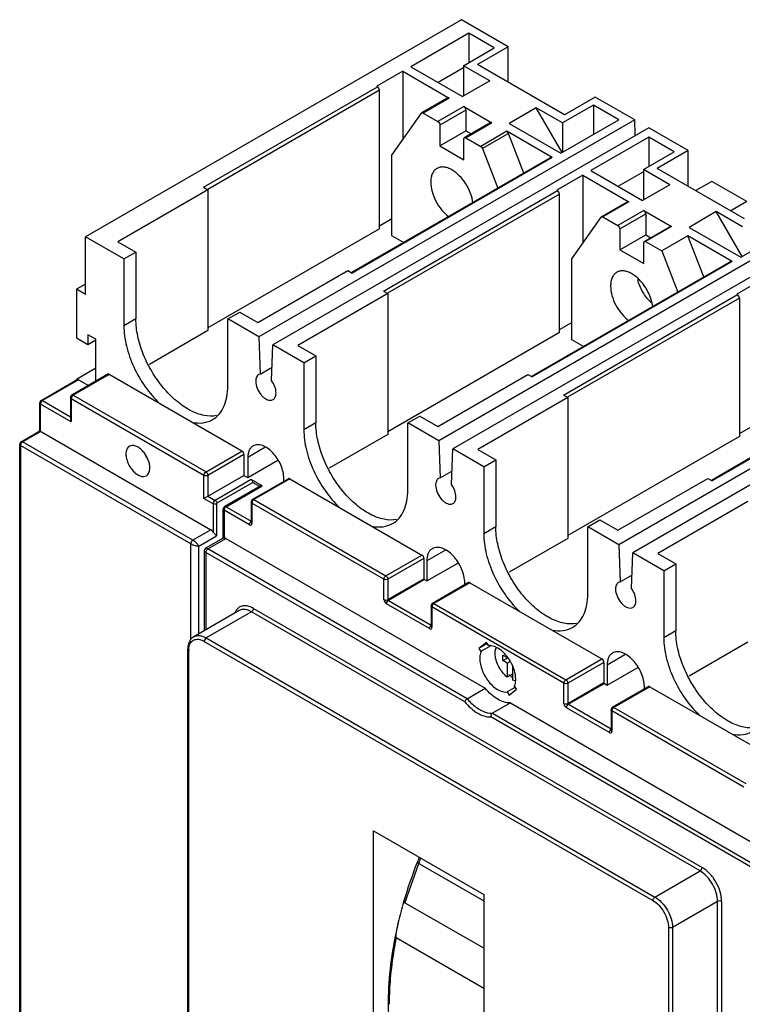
# Model space of a CAD drawing. Header units: millimetres. Extents: x 31 to 240, y 29 to 349.
# Tile 2 of 3: x 31 to 159, y 175 to 349. Entities that reach past the tile are written whole.
import ezdxf

# ---------------------------------------------------------------- set-up
doc = ezdxf.new("R2010")
doc.units = ezdxf.units.MM
doc.header["$LTSCALE"] = 24.598849
doc.layers.get('0').update_dxf_attribs({"linetype": 'CONTINUOUS'})

msp = doc.modelspace()

# ---------------------------------------------------------------- linework, layer by layer
at = {"color": 7, "linetype": 'Continuous'}
for p, q in [((109.49, 349.16), (43.02, 310.79)), ((117.76, 344.39), (109.49, 349.16)), ((110.81, 346.77), (100.55, 340.85)), ((110.81, 346.77), (110.81, 341.58)), ((115.3, 344.18), (110.81, 346.77)), ((109.85, 341.03), (115.3, 344.18)), ((117.76, 344.39), (112.31, 341.24)), ((117.76, 338.1), (117.76, 344.39)), ((127.73, 332.34), (112.31, 341.24)), ((99.13, 340.04), (94.53, 337.39)), ((99.13, 340.04), (99.13, 327.96)), ((99.13, 340.04), (107.33, 335.3)), ((100.55, 340.85), (109.71, 335.56)), ((109.85, 340.67), (105.36, 338.07)), ((109.85, 341.03), (109.85, 335.65)), ((114.51, 338.34), (109.85, 341.03)), ((114.51, 338.34), (109.71, 335.56)), ((63.89, 319.56), (94.65, 337.32)), ((95, 336.71), (64.63, 319.17)), ((94.53, 337.39), (94.65, 337.32)), ((95, 312.21), (95, 336.71)), ((107.06, 335.34), (102.46, 332.68)), ((107.32, 335.31), (102.72, 332.66)), ((133.17, 335.49), (127.73, 332.34)), ((140.14, 331.46), (133.17, 335.49)), ((97.21, 325.23), (102.41, 332.63)), ((102.41, 332.63), (102.46, 332.68)), ((102.72, 332.66), (105.34, 331.15)), ((109.93, 333.8), (105.34, 331.15)), ((110.29, 333.19), (105.69, 330.53)), ((109.93, 333.8), (114.88, 330.94)), ((110.29, 333.19), (110.29, 329.51)), ((122.72, 333.6), (117.91, 330.83)), ((127.3, 325.67), (122.72, 333.6)), ((127.39, 330.91), (122.72, 333.6)), ((132.83, 334.05), (127.39, 330.91)), ((132.83, 334.05), (132.83, 328.87)), ((137.32, 331.46), (132.83, 334.05)), ((140.14, 331.46), (73.67, 293.09)), ((114.63, 330.97), (110.04, 328.31)), ((110.29, 328.29), (114.88, 330.94)), ((117.91, 330.83), (127.07, 325.54)), ((127.07, 325.54), (137.32, 331.46)), ((127.39, 330.91), (127.39, 325.72)), ((140.24, 328.66), (140.14, 331.46)), ((142.61, 330.04), (76.15, 291.66)), ((105.69, 330.53), (105.69, 326.86)), ((105.69, 326.86), (110.29, 329.51)), ((110.29, 329.51), (111.2, 328.98)), ((117.51, 329.43), (112.91, 326.77)), ((117.82, 329.04), (113.22, 326.39)), ((125.55, 324.78), (117.51, 329.43)), ((120.53, 322.05), (117.82, 329.04)), ((149.58, 326.01), (142.61, 330.04)), ((109.93, 324.41), (109.93, 328.08)), ((110.29, 328.29), (112.91, 326.77)), ((142.63, 328.4), (132.37, 322.48)), ((142.63, 328.4), (142.63, 323.21)), ((147.12, 325.8), (142.63, 328.4)), ((105.69, 326.86), (109.93, 324.41)), ((113.22, 326.39), (115.93, 319.4)), ((141.67, 322.66), (147.12, 325.8)), ((149.58, 326.01), (144.13, 322.87)), ((149.58, 319.73), (149.58, 326.01)), ((125.3, 324.81), (90.05, 304.46)), ((125.55, 324.78), (90.19, 304.37)), ((97.21, 310.94), (97.21, 325.23)), ((132.37, 322.48), (141.52, 317.19)), ((141.67, 322.29), (137.18, 319.7)), ((141.67, 322.66), (141.67, 317.28)), ((146.33, 319.97), (141.67, 322.66)), ((159.55, 313.97), (144.13, 322.87)), ((130.95, 321.67), (126.35, 319.01)), ((130.95, 321.67), (130.95, 309.62)), ((130.95, 321.67), (139.11, 316.95)), ((153.76, 320.58), (150.93, 318.95)), ((159.97, 317), (153.76, 320.58)), ((64.67, 319.11), (48.76, 309.92)), ((63.89, 319.56), (64.67, 319.11)), ((64.67, 319.11), (64.67, 294.21)), ((95.71, 301.19), (126.47, 318.94)), ((126.35, 319.01), (126.47, 318.94)), ((146.33, 319.97), (141.52, 317.19)), ((126.82, 318.33), (96.45, 300.8)), ((126.82, 293.84), (126.82, 318.33)), ((138.87, 316.97), (134.27, 314.32)), ((139.11, 316.95), (134.52, 314.3)), ((159.97, 317), (157.14, 315.36)), ((141.74, 315.43), (137.15, 312.78)), ((141.74, 315.43), (146.67, 312.59)), ((154.54, 315.23), (149.74, 312.45)), ((159.12, 307.3), (154.54, 315.23)), ((159.21, 312.53), (154.54, 315.23)), ((95, 312.75), (97.21, 314.03)), ((129.01, 306.87), (134.21, 314.27)), ((134.21, 314.27), (134.27, 314.32)), ((134.52, 314.3), (137.15, 312.78)), ((137.5, 312.17), (142.09, 314.82)), ((142.09, 314.82), (142.09, 311.15)), ((95, 312.21), (64.67, 294.7)), ((171.96, 313.09), (105.49, 274.72)), ((174.43, 311.66), (107.97, 273.29)), ((137.5, 312.17), (137.5, 308.49)), ((146.44, 312.6), (141.84, 309.95)), ((146.67, 312.59), (142.07, 309.93)), ((149.74, 312.45), (158.89, 307.16)), ((158.89, 307.16), (169.14, 313.08)), ((43.02, 300.58), (43.02, 310.79)), ((49.81, 306.87), (43.02, 310.79)), ((48.76, 309.92), (51.93, 308.09)), ((99.24, 309.76), (97.21, 310.94)), ((137.5, 308.49), (142.09, 311.15)), ((142.07, 309.93), (144.92, 308.29)), ((142.09, 311.15), (143.01, 310.62)), ((149.52, 310.94), (144.92, 308.29)), ((152.34, 303.68), (149.52, 310.94)), ((157.37, 306.41), (149.52, 310.94)), ((137.5, 308.49), (141.74, 306.04)), ((141.74, 306.04), (141.74, 309.72)), ((144.92, 308.29), (147.74, 301.02)), ((49.81, 306.87), (51.93, 308.09)), ((49.81, 306.87), (49.81, 295.03)), ((51.93, 308.09), (51.93, 296.26)), ((157.12, 306.44), (121.87, 286.08)), ((157.37, 306.41), (122.01, 286)), ((129.01, 292.57), (129.01, 306.87)), ((73.51, 295.63), (89.42, 304.82)), ((89.42, 304.82), (90.19, 304.37)), ((162.77, 303.29), (158.17, 300.64)), ((43.02, 302.42), (41.43, 301.5)), ((41.43, 301.5), (41.43, 292.93)), ((43.02, 300.58), (41.43, 301.5)), ((95.71, 301.19), (96.49, 300.74)), ((96.49, 300.74), (80.58, 291.55)), ((96.49, 300.74), (96.49, 275.83)), ((127.53, 282.81), (158.3, 300.56)), ((158.65, 299.95), (128.27, 282.42)), ((158.17, 300.64), (158.3, 300.56)), ((158.65, 299.95), (158.65, 275.46)), ((51.93, 296.26), (49.81, 295.03)), ((68.19, 296.25), (70.31, 297.48)), ((68.19, 284.42), (68.19, 296.25)), ((73.67, 293.09), (68.19, 296.25)), ((70.31, 297.48), (73.51, 295.63)), ((64.67, 294.21), (54.31, 288.22)), ((126.82, 294.38), (129.01, 295.65)), ((203.78, 294.72), (137.31, 256.34)), ((41.43, 292.93), (43.44, 291.77)), ((43.44, 293.48), (43.44, 291.77)), ((44.86, 292.67), (43.44, 293.48)), ((43.44, 291.77), (44.86, 292.59)), ((44.86, 285.24), (44.86, 292.67)), ((73.67, 293.09), (73.9, 286.52)), ((126.82, 293.84), (96.49, 276.32)), ((131.06, 291.39), (129.01, 292.57)), ((206.25, 293.29), (139.79, 254.91)), ((75.92, 285.36), (76.15, 291.66)), ((81.63, 288.5), (76.15, 291.66)), ((80.58, 291.55), (83.75, 289.72)), ((81.63, 288.5), (83.75, 289.72)), ((83.75, 289.72), (83.75, 277.88)), ((44.86, 287.56), (41.43, 285.58)), ((73.9, 286.52), (76, 287.73)), ((81.63, 288.5), (81.63, 276.66)), ((188.94, 288.06), (153.69, 267.71)), ((189.19, 288.04), (153.83, 267.62)), ((35.17, 281.85), (41.53, 285.53)), ((41.78, 285.5), (35.42, 281.83)), ((46.97, 286.47), (40.61, 282.79)), ((47.22, 286.44), (40.86, 282.77)), ((41.43, 285.47), (41.43, 285.58)), ((41.43, 285.58), (41.53, 285.52)), ((41.78, 285.5), (43.54, 284.48)), ((70.69, 272.89), (47.22, 286.44)), ((73.9, 286.52), (73.63, 286.42)), ((105.33, 277.26), (121.24, 286.45)), ((121.24, 286.45), (122.01, 286)), ((40.36, 282.36), (40.36, 278.56)), ((40.51, 282.15), (40.51, 278.07)), ((63.97, 268.61), (40.51, 282.15)), ((40.86, 282.77), (64.33, 269.22)), ((75.92, 281.9), (76.18, 282)), ((128.31, 282.36), (112.4, 273.18)), ((127.53, 282.81), (128.31, 282.36)), ((128.31, 282.36), (128.31, 257.46)), ((34.92, 276.45), (34.92, 281.42)), ((35.06, 276.36), (35.06, 281.21)), ((40.51, 278.07), (35.06, 281.21)), ((35.42, 281.83), (40.36, 278.97)), ((40.36, 278.56), (40.51, 278.07)), ((100.01, 277.88), (102.13, 279.1)), ((102.13, 279.1), (105.33, 277.26)), ((83.75, 277.88), (81.63, 276.66)), ((100.01, 266.04), (100.01, 277.88)), ((105.49, 274.72), (100.01, 277.88)), ((158.65, 276.02), (160.82, 277.27)), ((31.63, 274.55), (34.92, 276.45)), ((31.88, 274.53), (35.06, 276.36)), ((34.92, 276.45), (65.18, 258.97)), ((96.49, 275.83), (86.12, 269.85)), ((158.65, 275.46), (128.31, 257.95)), ((31.38, 163.8), (31.38, 274.12)), ((31.53, 273.91), (31.53, 163.6)), ((61.65, 256.52), (31.53, 273.91)), ((62, 257.13), (31.88, 274.53)), ((74.75, 273.51), (71.73, 271.76)), ((105.49, 274.72), (105.72, 268.15)), ((107.74, 266.98), (107.97, 273.29)), ((113.45, 270.12), (107.97, 273.29)), ((64.33, 269.22), (70.69, 272.89)), ((71.04, 272.28), (64.68, 268.61)), ((71.04, 272.28), (71.04, 268.61)), ((71.73, 271.76), (71.73, 268.21)), ((112.4, 273.18), (115.57, 271.35)), ((71.73, 268.21), (77.01, 271.27)), ((113.45, 270.12), (115.57, 271.35)), ((113.45, 270.12), (113.45, 258.29)), ((115.57, 271.35), (115.57, 259.51)), ((63.97, 264.52), (71.04, 268.61)), ((63.97, 264.52), (63.97, 268.61)), ((64.68, 268.61), (64.68, 264.93)), ((71.04, 268.61), (71.73, 268.21)), ((78.09, 267.54), (78.09, 268.09)), ((105.72, 268.15), (105.45, 268.05)), ((105.72, 268.15), (107.82, 269.36)), ((137.15, 258.89), (153.06, 268.07)), ((153.06, 268.07), (153.83, 267.62)), ((72.33, 267.87), (65.96, 264.19)), ((72.61, 267.37), (66.25, 263.7)), ((73.96, 266.78), (67.62, 263.11)), ((67.9, 263.07), (74.26, 266.75)), ((74.26, 266.75), (72.33, 267.87)), ((78.93, 268.02), (72.56, 264.34)), ((72.61, 267.37), (73.78, 266.7)), ((79.18, 267.99), (72.81, 264.32)), ((79.18, 267.99), (102.51, 254.52)), ((64.68, 264.93), (65.96, 264.19)), ((65.61, 263.58), (63.97, 264.52)), ((65.61, 263.58), (65.61, 258.56)), ((66.17, 263.58), (66.17, 257.91)), ((67.62, 263.11), (67.9, 263.07)), ((67.9, 263.07), (72.31, 260.53)), ((72.31, 263.91), (72.31, 260.33)), ((72.46, 263.71), (72.46, 260.13)), ((95.79, 250.23), (72.46, 263.71)), ((72.81, 264.32), (96.15, 250.85)), ((107.74, 263.53), (108, 263.63)), ((160.13, 263.99), (144.22, 254.8)), ((67.37, 257.5), (67.37, 262.68)), ((67.55, 262.46), (67.55, 257.54)), ((72.02, 259.88), (67.55, 262.46)), ((115.57, 259.51), (113.45, 258.29)), ((131.83, 259.51), (133.95, 260.73)), ((131.83, 247.67), (131.83, 259.51)), ((137.31, 256.34), (131.83, 259.51)), ((133.95, 260.73), (137.15, 258.89)), ((65.18, 258.97), (62, 257.13)), ((63.06, 256.11), (66.17, 257.91)), ((61.65, 239.61), (61.65, 256.52)), ((63.06, 240.6), (63.06, 256.11)), ((67.39, 257.53), (64.25, 255.71)), ((64.65, 255.61), (67.83, 257.44)), ((67.39, 257.53), (67.55, 257.54)), ((67.83, 257.44), (113.69, 230.96)), ((128.31, 257.46), (117.94, 251.48)), ((137.31, 256.34), (137.54, 249.77)), ((64, 255.28), (64, 241.14)), ((64, 255.28), (64.29, 254.99)), ((64.65, 255.61), (64.25, 255.71)), ((64.29, 254.99), (64.29, 241.31)), ((110.07, 228.56), (64.29, 254.99)), ((110.51, 229.12), (64.65, 255.61)), ((96.15, 250.85), (102.51, 254.52)), ((106.69, 255.41), (103.37, 253.49)), ((139.56, 248.61), (139.79, 254.91)), ((145.27, 251.75), (139.79, 254.91)), ((144.22, 254.8), (147.39, 252.97)), ((102.86, 253.91), (96.5, 250.23)), ((102.86, 253.91), (102.86, 250.33)), ((103.37, 253.49), (103.37, 249.94)), ((103.37, 249.94), (108.95, 253.16)), ((145.27, 251.75), (147.39, 252.97)), ((147.39, 252.97), (147.39, 241.14)), ((137.54, 249.77), (139.64, 250.99)), ((145.27, 251.75), (145.27, 239.91)), ((95.79, 246.66), (95.79, 250.23)), ((96.5, 246.66), (102.86, 250.33)), ((96.5, 250.23), (96.5, 246.66)), ((102.95, 250.19), (96.58, 246.51)), ((102.95, 250.19), (103.37, 249.94)), ((110.75, 249.65), (104.38, 245.97)), ((111, 249.62), (104.63, 245.95)), ((110.09, 249.27), (110.09, 249.61)), ((111, 249.62), (134.33, 236.15)), ((137.54, 249.77), (137.27, 249.67)), ((103.84, 241.51), (96.23, 245.9)), ((96.58, 246.51), (104.13, 242.15)), ((104.13, 245.54), (104.13, 241.96)), ((104.63, 245.95), (127.97, 232.48)), ((70.17, 244.7), (62.18, 240.09)), ((72.36, 244.48), (64.37, 239.87)), ((151.7, 198.67), (72.36, 244.48)), ((72.72, 245.09), (152.05, 199.28)), ((104.28, 245.34), (104.28, 241.76)), ((127.61, 231.86), (104.28, 245.34)), ((139.56, 245.16), (139.82, 245.26)), ((147.39, 241.14), (145.27, 239.91)), ((64.02, 239.26), (143.35, 193.45)), ((64.37, 239.87), (143.71, 194.06)), ((113.9, 239.08), (112.58, 238.02)), ((114.02, 238.86), (112.58, 238.02)), ((114.27, 238.5), (113.9, 239.08)), ((160.13, 239.09), (149.76, 233.1)), ((61.11, 146.27), (61.12, 237.87)), ((61.26, 146.07), (61.27, 237.67)), ((112.58, 238.02), (112.95, 237.44)), ((114.7, 238.45), (112.95, 237.44)), ((116.81, 235.85), (116.81, 236.83)), ((116.81, 236.83), (117.59, 236.38)), ((138.39, 236.88), (135.26, 235.07)), ((116.81, 235.85), (117.71, 236.37)), ((117.59, 235.4), (116.81, 235.85)), ((117.59, 236.38), (117.59, 236.52)), ((117.59, 236.38), (117.67, 236.43)), ((117.59, 235.4), (118.09, 235.69)), ((117.59, 235.4), (117.59, 232.94)), ((127.97, 232.48), (134.33, 236.15)), ((134.68, 235.54), (128.32, 231.86)), ((134.68, 235.54), (134.68, 231.96)), ((135.26, 235.07), (135.26, 231.53)), ((118.51, 233.47), (117.59, 232.94)), ((118.51, 234.87), (118.51, 232.41)), ((135.26, 231.53), (140.66, 234.65)), ((127.61, 228.28), (127.61, 231.86)), ((128.32, 228.28), (134.68, 231.96)), ((128.32, 231.86), (128.32, 228.28)), ((134.77, 231.82), (128.4, 228.14)), ((134.77, 231.82), (135.26, 231.53)), ((110.51, 229.12), (113.69, 230.96)), ((119.04, 231.16), (117.57, 230.31)), ((117.57, 230.31), (117.94, 229.73)), ((117.94, 229.73), (119.26, 230.78)), ((119.26, 230.78), (118.89, 231.36)), ((142.57, 231.28), (136.2, 227.6)), ((142.82, 231.25), (136.45, 227.58)), ((141.84, 230.85), (141.84, 231.28)), ((142.82, 231.25), (166.15, 217.78)), ((118.15, 228.39), (114.96, 226.55)), ((118.15, 228.39), (165.67, 200.95)), ((128.4, 228.14), (135.95, 223.78)), ((114.96, 226.55), (161.78, 199.52)), ((135.66, 223.13), (128.05, 227.53)), ((135.95, 227.17), (135.95, 223.59)), ((136.1, 226.97), (136.1, 223.39)), ((159.43, 213.49), (136.1, 226.97)), ((136.45, 227.58), (159.79, 214.11)), ((161.42, 198.91), (114.7, 225.89)), ((93.92, 159.67), (93.92, 205.75)), ((93.92, 205.75), (113.44, 194.48)), ((102.25, 200.94), (99.46, 193.12)), ((101.67, 200.18), (113.44, 193.39)), ((143.71, 194.06), (151.7, 198.67)), ((113.44, 194.48), (113.44, 134.29)), ((154.8, 193.29), (146.81, 188.67)), ((154.8, 101.69), (154.8, 193.29)), ((155.51, 193.29), (155.5, 101.69)), ((113.44, 185), (99.28, 193.18)), ((146.11, 188.67), (146.1, 97.08)), ((146.81, 188.67), (146.81, 97.08)), ((97.95, 186.88), (113.44, 177.94))]:
    msp.add_line(p, q, dxfattribs=at)
for points in [[(67.62, 263.11), (67.41, 262.87), (67.37, 262.68)], [(64.25, 255.71), (64.1, 255.58), (64, 255.28)]]:
    msp.add_lwpolyline(points, dxfattribs=at)
for centre, radius, start, end in [((40.86, 282.36), 0.5, 119.9999, 180), ((41.27, 282.11), 0.772, 158.8442, 163.9656), ((41.34, 282.08), 0.845, 141.1865, 158.8137), ((35.42, 281.42), 0.5, 119.9999, 180), ((35.9, 281.14), 0.849, 141.2679, 150.039), ((31.88, 274.12), 0.5, 119.9999, 180), ((32.37, 273.84), 0.849, 141.2698, 150.0373), ((57.69, 274.27), 4.62, 206.4559, 213.67), ((72.81, 263.91), 0.5, 119.9999, 180), ((73.23, 263.66), 0.772, 158.8442, 163.9656), ((73.29, 263.63), 0.845, 141.1865, 158.8137), ((68.33, 262.41), 0.792, 159.0289, 163.2429), ((104.63, 245.54), 0.5, 119.9999, 180), ((105.05, 245.29), 0.772, 158.8442, 163.9656), ((105.11, 245.26), 0.845, 141.1865, 158.8137), ((64.76, 237.67), 3.49, 177.2766, 180.011), ((122.39, 237.83), 6.29, 224.5209, 227.3517), ((122.14, 237.56), 5.93, 227.3542, 229.7304), ((121.91, 237.29), 5.57, 229.7293, 232.098), ((136.45, 227.17), 0.5, 119.9999, 180), ((136.87, 226.92), 0.772, 158.8442, 163.9656), ((136.93, 226.89), 0.845, 141.1865, 158.8137), ((178.76, 169.95), 82.81, 158.5838, 163.7049), ((198.65, 162.19), 104.15, 158.0798, 158.6078), ((166.02, 173.15), 69.43, 168.5954, 168.9138), ((151.66, 174.99), 54.95, 175.1444, 179.5184), ((147.12, 175.09), 50.41, 179.5923, 179.995)]:
    msp.add_arc(centre, radius, start, end, dxfattribs=at)
msp.add_ellipse((158.3, 300.16), major_axis=(-0.25, 0.433), ratio=0.577357, start_param=-2.356254, end_param=-0.785458, dxfattribs=at)
for points, knots in [([(95, 336.71), (95, 336.83), (94.92, 337.07), (94.75, 337.26), (94.65, 337.32)], [0, 0, 0, 0, 0.49999, 1, 1, 1, 1]), ([(107.33, 335.3), (107.28, 335.33), (107.19, 335.37), (107.1, 335.36), (107.06, 335.34)], [0, 0, 0, 0, 0.552651, 1, 1, 1, 1]), ([(102.46, 332.68), (102.5, 332.7), (102.59, 332.72), (102.68, 332.68), (102.72, 332.66)], [0, 0, 0, 0, 0.448837, 1, 1, 1, 1]), ([(110.29, 333.19), (110.29, 333.31), (110.21, 333.55), (110.04, 333.74), (109.93, 333.8)], [0, 0, 0, 0, 0.499999, 1, 1, 1, 1]), ([(105.34, 331.15), (105.44, 331.08), (105.61, 330.89), (105.69, 330.65), (105.69, 330.53)], [0, 0, 0, 0, 0.499997, 1, 1, 1, 1]), ([(114.88, 330.94), (114.84, 330.96), (114.76, 331), (114.67, 330.99), (114.63, 330.97)], [0, 0, 0, 0, 0.550037, 1, 1, 1, 1]), ([(117.82, 329.04), (117.8, 329.08), (117.73, 329.23), (117.61, 329.37), (117.51, 329.43)], [0, 0, 0, 0, 0.263201, 1, 1, 1, 1]), ([(109.93, 328.08), (109.93, 328.13), (109.95, 328.22), (110, 328.29), (110.04, 328.31)], [0, 0, 0, 0, 0.550032, 1, 1, 1, 1]), ([(110.04, 328.31), (110.07, 328.33), (110.16, 328.35), (110.25, 328.31), (110.29, 328.29)], [0, 0, 0, 0, 0.449956, 1, 1, 1, 1]), ([(112.91, 326.77), (112.94, 326.76), (113.07, 326.66), (113.17, 326.51), (113.22, 326.39)], [0, 0, 0, 0, 0.228907, 1, 1, 1, 1]), ([(125.55, 324.78), (125.51, 324.81), (125.43, 324.84), (125.33, 324.83), (125.3, 324.81)], [0, 0, 0, 0, 0.550044, 1, 1, 1, 1]), ([(105.16, 322.87), (104.99, 322.77), (104.66, 322.5), (104.31, 321.93), (104.11, 321.23), (104.07, 320.72), (104.07, 320.45)], [0, 0, 0, 0, 0.217783, 0.45091, 0.710297, 1, 1, 1, 1]), ([(107.81, 322.61), (107.58, 322.75), (107.12, 322.97), (106.41, 323.14), (105.74, 323.12), (105.34, 322.97), (105.16, 322.87)], [0, 0, 0, 0, 0.289702, 0.549088, 0.782216, 1, 1, 1, 1]), ([(111.52, 316.75), (111.46, 317.33), (111.15, 318.52), (110.33, 320.16), (109.21, 321.58), (108.29, 322.33), (107.81, 322.61)], [0, 0, 0, 0, 0.245531, 0.508262, 0.766561, 1, 1, 1, 1]), ([(104.07, 320.45), (104.07, 319.89), (104.26, 318.72), (104.93, 317.05), (105.94, 315.51), (106.81, 314.65), (107.28, 314.31)], [0, 0, 0, 0, 0.23344, 0.491739, 0.754469, 1, 1, 1, 1]), ([(126.82, 318.33), (126.82, 318.45), (126.74, 318.69), (126.57, 318.88), (126.47, 318.94)], [0, 0, 0, 0, 0.49999, 1, 1, 1, 1]), ([(139.11, 316.95), (139.07, 316.97), (138.99, 317.01), (138.9, 316.99), (138.87, 316.97)], [0, 0, 0, 0, 0.550328, 1, 1, 1, 1]), ([(142.09, 314.82), (142.09, 314.94), (142.01, 315.18), (141.85, 315.37), (141.74, 315.43)], [0, 0, 0, 0, 0.499943, 1, 1, 1, 1]), ([(134.27, 314.32), (134.3, 314.34), (134.4, 314.35), (134.48, 314.32), (134.52, 314.3)], [0, 0, 0, 0, 0.449298, 1, 1, 1, 1]), ([(137.15, 312.78), (137.25, 312.72), (137.42, 312.52), (137.5, 312.29), (137.5, 312.17)], [0, 0, 0, 0, 0.501143, 1, 1, 1, 1]), ([(146.67, 312.59), (146.65, 312.6), (146.58, 312.63), (146.49, 312.63), (146.44, 312.6)], [0, 0, 0, 0, 0.289697, 1, 1, 1, 1]), ([(141.74, 309.72), (141.74, 309.77), (141.75, 309.86), (141.81, 309.93), (141.84, 309.95)], [0, 0, 0, 0, 0.550223, 1, 1, 1, 1]), ([(141.84, 309.95), (141.86, 309.96), (141.93, 309.98), (142.02, 309.96), (142.07, 309.93)], [0, 0, 0, 0, 0.224093, 1, 1, 1, 1]), ([(157.37, 306.41), (157.33, 306.43), (157.24, 306.47), (157.15, 306.45), (157.12, 306.44)], [0, 0, 0, 0, 0.550044, 1, 1, 1, 1]), ([(139.62, 304.25), (139.39, 304.38), (138.92, 304.6), (138.21, 304.77), (137.55, 304.76), (137.14, 304.61), (136.97, 304.51)], [0, 0, 0, 0, 0.289702, 0.549088, 0.782216, 1, 1, 1, 1]), ([(136.97, 304.51), (136.79, 304.41), (136.47, 304.13), (136.12, 303.57), (135.91, 302.86), (135.87, 302.35), (135.87, 302.08)], [0, 0, 0, 0, 0.217783, 0.45091, 0.710297, 1, 1, 1, 1]), ([(143.33, 298.38), (143.27, 298.96), (142.96, 300.14), (142.14, 301.79), (141.02, 303.22), (140.1, 303.97), (139.62, 304.25)], [0, 0, 0, 0, 0.245352, 0.508087, 0.766483, 1, 1, 1, 1]), ([(143.02, 299.17), (142.45, 299.72), (141.48, 300.99), (140.86, 302.47), (140.66, 303.24)], [0, 0, 0, 0, 0.5, 1, 1, 1, 1]), ([(135.87, 302.08), (135.87, 301.53), (136.06, 300.35), (136.74, 298.67), (137.76, 297.14), (138.63, 296.28), (139.1, 295.93)], [0, 0, 0, 0, 0.233518, 0.491914, 0.754648, 1, 1, 1, 1]), ([(66.21, 279.17), (65.48, 279.03), (64.29, 279.08), (62.74, 279.53), (61.04, 280.3), (58.95, 281.76), (56.67, 284.09), (54.7, 286.89), (53.17, 289.97), (52.19, 293.12), (51.93, 295.24), (51.93, 296.26)], [0, 0, 0, 0, 0.091157, 0.142287, 0.197475, 0.319439, 0.454218, 0.596284, 0.738965, 0.875468, 1, 1, 1, 1]), ([(49.81, 295.03), (49.81, 293.85), (50.16, 291.35), (51.46, 287.71), (53.45, 284.25), (55.18, 282.21), (56.13, 281.3)], [0, 0, 0, 0, 0.230062, 0.483766, 0.746028, 1, 1, 1, 1]), ([(41.78, 285.5), (41.74, 285.52), (41.66, 285.56), (41.56, 285.54), (41.53, 285.53)], [0, 0, 0, 0, 0.550744, 1, 1, 1, 1]), ([(47.22, 286.44), (47.18, 286.46), (47.1, 286.5), (47.01, 286.48), (46.97, 286.47)], [0, 0, 0, 0, 0.550038, 1, 1, 1, 1]), ([(73.63, 286.42), (73.55, 286.37), (73.39, 286.24), (73.22, 285.97), (73.13, 285.63), (73.11, 285.38), (73.11, 285.25)], [0, 0, 0, 0, 0.217934, 0.451027, 0.710571, 1, 1, 1, 1]), ([(65.5, 278.47), (65.93, 278.72), (66.73, 279.39), (67.58, 280.79), (68.09, 282.51), (68.19, 283.76), (68.19, 284.42)], [0, 0, 0, 0, 0.217782, 0.450954, 0.710216, 1, 1, 1, 1]), ([(73.11, 285.25), (73.11, 284.84), (73.32, 283.97), (73.88, 283.02), (74.49, 282.4), (75.08, 281.99), (75.61, 281.84), (75.92, 281.9)], [0, 0, 0, 0, 0.261555, 0.547056, 0.682504, 0.804923, 1, 1, 1, 1]), ([(76.71, 283.17), (76.71, 283.54), (76.54, 284.33), (76.16, 285.03), (75.92, 285.36)], [0, 0, 0, 0, 0.475924, 1, 1, 1, 1]), ([(40.51, 282.15), (40.47, 282.18), (40.39, 282.23), (40.36, 282.32), (40.36, 282.36)], [0, 0, 0, 0, 0.550026, 1, 1, 1, 1]), ([(40.53, 282.32), (40.53, 282.31), (40.51, 282.25), (40.51, 282.2), (40.51, 282.15)], [0, 0, 0, 0, 0.264707, 1, 1, 1, 1]), ([(40.61, 282.79), (40.64, 282.81), (40.74, 282.82), (40.82, 282.79), (40.86, 282.77)], [0, 0, 0, 0, 0.449245, 1, 1, 1, 1]), ([(40.86, 282.77), (40.84, 282.76), (40.78, 282.71), (40.72, 282.66), (40.68, 282.61)], [0, 0, 0, 0, 0.231066, 1, 1, 1, 1]), ([(76.18, 282), (76.27, 282.05), (76.43, 282.19), (76.59, 282.46), (76.69, 282.8), (76.71, 283.04), (76.71, 283.17)], [0, 0, 0, 0, 0.217934, 0.451027, 0.710571, 1, 1, 1, 1]), ([(35.06, 281.21), (35.02, 281.24), (34.95, 281.29), (34.92, 281.38), (34.92, 281.42)], [0, 0, 0, 0, 0.550028, 1, 1, 1, 1]), ([(35.17, 281.56), (35.16, 281.54), (35.12, 281.47), (35.09, 281.39), (35.08, 281.33)], [0, 0, 0, 0, 0.257347, 1, 1, 1, 1]), ([(35.17, 281.85), (35.2, 281.87), (35.29, 281.88), (35.38, 281.85), (35.42, 281.83)], [0, 0, 0, 0, 0.449978, 1, 1, 1, 1]), ([(35.42, 281.83), (35.4, 281.82), (35.33, 281.77), (35.28, 281.72), (35.24, 281.67)], [0, 0, 0, 0, 0.232339, 1, 1, 1, 1]), ([(61.87, 277.98), (62.51, 277.86), (63.77, 277.78), (64.99, 278.17), (65.5, 278.47)], [0, 0, 0, 0, 0.523149, 1, 1, 1, 1]), ([(98.03, 260.8), (97.3, 260.66), (96.11, 260.71), (94.56, 261.16), (92.86, 261.92), (90.77, 263.39), (88.49, 265.72), (86.52, 268.52), (84.99, 271.6), (84.01, 274.75), (83.75, 276.87), (83.75, 277.88)], [0, 0, 0, 0, 0.091158, 0.142289, 0.197478, 0.319443, 0.454223, 0.596288, 0.738967, 0.875469, 1, 1, 1, 1]), ([(81.63, 276.66), (81.63, 275.47), (81.98, 272.98), (83.28, 269.34), (85.27, 265.89), (86.99, 263.84), (87.94, 262.94)], [0, 0, 0, 0, 0.230047, 0.483727, 0.745985, 1, 1, 1, 1]), ([(31.38, 274.12), (31.38, 274.08), (31.42, 273.99), (31.49, 273.94), (31.53, 273.91)], [0, 0, 0, 0, 0.449987, 1, 1, 1, 1]), ([(31.63, 274.26), (31.62, 274.24), (31.58, 274.17), (31.55, 274.09), (31.54, 274.03)], [0, 0, 0, 0, 0.257349, 1, 1, 1, 1]), ([(31.88, 274.53), (31.84, 274.55), (31.76, 274.58), (31.66, 274.57), (31.63, 274.55)], [0, 0, 0, 0, 0.550028, 1, 1, 1, 1]), ([(50.78, 273.75), (50.68, 273.69), (50.5, 273.54), (50.3, 273.21), (50.18, 272.82), (50.16, 272.53), (50.16, 272.38)], [0, 0, 0, 0, 0.217696, 0.450894, 0.710627, 1, 1, 1, 1]), ([(54.4, 269.93), (54.4, 270.18), (54.33, 270.72), (54.06, 271.51), (53.65, 272.28), (53.13, 272.95), (52.53, 273.47), (51.91, 273.81), (51.31, 273.93), (50.93, 273.84), (50.78, 273.75)], [0, 0, 0, 0, 0.128793, 0.270598, 0.417873, 0.56237, 0.696188, 0.813589, 0.913065, 1, 1, 1, 1]), ([(72.66, 273.82), (72.51, 273.74), (72.23, 273.5), (71.94, 273.02), (71.76, 272.42), (71.73, 271.99), (71.73, 271.76)], [0, 0, 0, 0, 0.217729, 0.45088, 0.710474, 1, 1, 1, 1]), ([(78.09, 268.09), (78.09, 268.47), (77.98, 269.28), (77.58, 270.47), (76.96, 271.61), (76.18, 272.62), (75.28, 273.41), (74.36, 273.91), (73.45, 274.1), (72.88, 273.95), (72.66, 273.82)], [0, 0, 0, 0, 0.128821, 0.270591, 0.417891, 0.562388, 0.696203, 0.813596, 0.913066, 1, 1, 1, 1]), ([(50.16, 272.38), (50.16, 272.12), (50.23, 271.58), (50.5, 270.79), (50.91, 270.03), (51.43, 269.36), (52.03, 268.83), (52.65, 268.49), (53.25, 268.37), (53.63, 268.47), (53.78, 268.55)], [0, 0, 0, 0, 0.128793, 0.270599, 0.417873, 0.56237, 0.696188, 0.813589, 0.913065, 1, 1, 1, 1]), ([(71.04, 272.28), (71.04, 272.4), (70.96, 272.64), (70.8, 272.83), (70.69, 272.89)], [0, 0, 0, 0, 0.499999, 1, 1, 1, 1]), ([(53.78, 268.55), (53.88, 268.61), (54.06, 268.77), (54.26, 269.09), (54.38, 269.49), (54.4, 269.77), (54.4, 269.93)], [0, 0, 0, 0, 0.217695, 0.450893, 0.710624, 1, 1, 1, 1]), ([(63.97, 268.61), (63.97, 268.73), (64.06, 268.97), (64.22, 269.16), (64.33, 269.22)], [0, 0, 0, 0, 0.500002, 1, 1, 1, 1]), ([(64.68, 268.61), (64.58, 268.55), (64.33, 268.5), (64.08, 268.55), (63.97, 268.61)], [0, 0, 0, 0, 0.499999, 1, 1, 1, 1]), ([(64.33, 269.22), (64.35, 269.2), (64.45, 269.13), (64.53, 269.04), (64.58, 268.95)], [0, 0, 0, 0, 0.229114, 1, 1, 1, 1]), ([(64.58, 268.95), (64.59, 268.93), (64.65, 268.82), (64.68, 268.7), (64.68, 268.61)], [0, 0, 0, 0, 0.267144, 1, 1, 1, 1]), ([(72.61, 267.37), (72.61, 267.47), (72.54, 267.66), (72.41, 267.82), (72.33, 267.87)], [0, 0, 0, 0, 0.499895, 1, 1, 1, 1]), ([(74.26, 266.75), (74.21, 266.78), (74.12, 266.82), (74, 266.8), (73.96, 266.78)], [0, 0, 0, 0, 0.550038, 1, 1, 1, 1]), ([(79.18, 267.99), (79.13, 268.02), (79.05, 268.05), (78.96, 268.04), (78.93, 268.02)], [0, 0, 0, 0, 0.550038, 1, 1, 1, 1]), ([(105.45, 268.05), (105.37, 268), (105.21, 267.87), (105.04, 267.59), (104.95, 267.25), (104.93, 267.01), (104.93, 266.88)], [0, 0, 0, 0, 0.217934, 0.451027, 0.710571, 1, 1, 1, 1]), ([(104.93, 266.88), (104.93, 266.46), (105.14, 265.6), (105.7, 264.65), (106.31, 264.03), (106.9, 263.62), (107.43, 263.47), (107.74, 263.53)], [0, 0, 0, 0, 0.261555, 0.547056, 0.682504, 0.804923, 1, 1, 1, 1]), ([(108.53, 264.8), (108.53, 265.17), (108.36, 265.95), (107.98, 266.65), (107.74, 266.98)], [0, 0, 0, 0, 0.475924, 1, 1, 1, 1]), ([(97.32, 260.09), (97.75, 260.34), (98.55, 261.01), (99.4, 262.41), (99.91, 264.13), (100.01, 265.38), (100.01, 266.04)], [0, 0, 0, 0, 0.217782, 0.450954, 0.710216, 1, 1, 1, 1]), ([(108, 263.63), (108.09, 263.68), (108.25, 263.81), (108.41, 264.09), (108.51, 264.42), (108.53, 264.67), (108.53, 264.8)], [0, 0, 0, 0, 0.217934, 0.451027, 0.710571, 1, 1, 1, 1]), ([(65.61, 263.58), (65.61, 263.7), (65.69, 263.94), (65.86, 264.13), (65.96, 264.19)], [0, 0, 0, 0, 0.499753, 1, 1, 1, 1]), ([(66.17, 263.58), (66.09, 263.53), (65.89, 263.49), (65.69, 263.53), (65.61, 263.58)], [0, 0, 0, 0, 0.499995, 1, 1, 1, 1]), ([(65.96, 264.19), (66.05, 264.14), (66.18, 263.99), (66.25, 263.8), (66.25, 263.7)], [0, 0, 0, 0, 0.49975, 1, 1, 1, 1]), ([(67.72, 262.91), (67.68, 262.86), (67.64, 262.79), (67.6, 262.71), (67.59, 262.69)], [0, 0, 0, 0, 0.757843, 1, 1, 1, 1]), ([(67.9, 263.07), (67.88, 263.06), (67.82, 263.02), (67.76, 262.96), (67.72, 262.91)], [0, 0, 0, 0, 0.224216, 1, 1, 1, 1]), ([(72.46, 263.71), (72.42, 263.73), (72.35, 263.79), (72.31, 263.87), (72.31, 263.91)], [0, 0, 0, 0, 0.550026, 1, 1, 1, 1]), ([(72.48, 263.87), (72.48, 263.86), (72.47, 263.8), (72.46, 263.75), (72.46, 263.71)], [0, 0, 0, 0, 0.264707, 1, 1, 1, 1]), ([(72.56, 264.34), (72.6, 264.36), (72.69, 264.38), (72.77, 264.34), (72.81, 264.32)], [0, 0, 0, 0, 0.449245, 1, 1, 1, 1]), ([(72.81, 264.32), (72.8, 264.31), (72.73, 264.27), (72.67, 264.21), (72.64, 264.16)], [0, 0, 0, 0, 0.231066, 1, 1, 1, 1]), ([(67.37, 262.68), (67.37, 262.66), (67.39, 262.57), (67.48, 262.5), (67.55, 262.46)], [0, 0, 0, 0, 0.200968, 1, 1, 1, 1]), ([(67.58, 262.64), (67.57, 262.62), (67.56, 262.56), (67.55, 262.5), (67.55, 262.46)], [0, 0, 0, 0, 0.27842, 1, 1, 1, 1]), ([(72.02, 259.88), (72.02, 259.97), (72.08, 260.16), (72.19, 260.33), (72.26, 260.4)], [0, 0, 0, 0, 0.482532, 1, 1, 1, 1]), ([(72.02, 259.88), (72.07, 259.85), (72.18, 259.8), (72.34, 259.83), (72.44, 259.96), (72.46, 260.07), (72.46, 260.13)], [0, 0, 0, 0, 0.275393, 0.499998, 0.724604, 1, 1, 1, 1]), ([(72.31, 260.33), (72.31, 260.29), (72.35, 260.21), (72.42, 260.15), (72.46, 260.13)], [0, 0, 0, 0, 0.449974, 1, 1, 1, 1]), ([(93.7, 259.61), (94.33, 259.48), (95.59, 259.41), (96.81, 259.8), (97.32, 260.09)], [0, 0, 0, 0, 0.523064, 1, 1, 1, 1]), ([(129.85, 242.42), (129.12, 242.29), (127.93, 242.34), (126.38, 242.79), (124.68, 243.55), (122.59, 245.01), (120.31, 247.34), (118.34, 250.14), (116.81, 253.22), (115.83, 256.37), (115.57, 258.5), (115.57, 259.51)], [0, 0, 0, 0, 0.09116, 0.142291, 0.197481, 0.319447, 0.454227, 0.596291, 0.738969, 0.87547, 1, 1, 1, 1]), ([(65.61, 258.56), (65.58, 258.6), (65.46, 258.76), (65.31, 258.9), (65.18, 258.97)], [0, 0, 0, 0, 0.267304, 1, 1, 1, 1]), ([(65.61, 258.56), (65.66, 258.49), (65.84, 258.27), (66.05, 258.07), (66.17, 257.91)], [0, 0, 0, 0, 0.293519, 1, 1, 1, 1]), ([(113.45, 258.29), (113.45, 257.1), (113.8, 254.61), (115.1, 250.98), (117.08, 247.52), (118.81, 245.47), (119.75, 244.57)], [0, 0, 0, 0, 0.230031, 0.483687, 0.745942, 1, 1, 1, 1]), ([(61.65, 256.52), (61.65, 256.64), (61.73, 256.88), (61.9, 257.07), (62, 257.13)], [0, 0, 0, 0, 0.499996, 1, 1, 1, 1]), ([(61.65, 256.52), (61.76, 256.46), (62, 256.34), (62.38, 256.22), (62.73, 256.14), (62.96, 256.11), (63.06, 256.11)], [0, 0, 0, 0, 0.260912, 0.54062, 0.795273, 1, 1, 1, 1]), ([(63.06, 256.11), (62.95, 256.31), (62.61, 256.68), (62.23, 257), (62, 257.13)], [0, 0, 0, 0, 0.464611, 1, 1, 1, 1]), ([(67.83, 257.44), (67.81, 257.46), (67.72, 257.5), (67.62, 257.53), (67.55, 257.54)], [0, 0, 0, 0, 0.272817, 1, 1, 1, 1]), ([(110.09, 249.61), (110.09, 250.02), (109.97, 250.87), (109.55, 252.12), (108.9, 253.33), (108.07, 254.39), (107.13, 255.23), (106.15, 255.76), (105.19, 255.95), (104.59, 255.8), (104.35, 255.66)], [0, 0, 0, 0, 0.128829, 0.270573, 0.417885, 0.562383, 0.6962, 0.813592, 0.913064, 1, 1, 1, 1]), ([(64.34, 255.21), (64.33, 255.19), (64.31, 255.12), (64.29, 255.05), (64.29, 254.99)], [0, 0, 0, 0, 0.257985, 1, 1, 1, 1]), ([(64.65, 255.61), (64.63, 255.6), (64.56, 255.55), (64.51, 255.5), (64.47, 255.45)], [0, 0, 0, 0, 0.238568, 1, 1, 1, 1]), ([(102.86, 253.91), (102.86, 254.03), (102.78, 254.27), (102.62, 254.46), (102.51, 254.52)], [0, 0, 0, 0, 0.499999, 1, 1, 1, 1]), ([(104.35, 255.66), (104.2, 255.57), (103.9, 255.33), (103.59, 254.82), (103.41, 254.19), (103.37, 253.73), (103.37, 253.49)], [0, 0, 0, 0, 0.217766, 0.450897, 0.71037, 1, 1, 1, 1]), ([(95.79, 250.23), (95.79, 250.36), (95.88, 250.6), (96.04, 250.79), (96.15, 250.85)], [0, 0, 0, 0, 0.500002, 1, 1, 1, 1]), ([(96.15, 250.85), (96.17, 250.83), (96.27, 250.76), (96.35, 250.66), (96.4, 250.58)], [0, 0, 0, 0, 0.229114, 1, 1, 1, 1]), ([(96.5, 250.23), (96.4, 250.17), (96.15, 250.13), (95.9, 250.17), (95.79, 250.23)], [0, 0, 0, 0, 0.499999, 1, 1, 1, 1]), ([(96.4, 250.58), (96.41, 250.56), (96.47, 250.45), (96.5, 250.32), (96.5, 250.23)], [0, 0, 0, 0, 0.267144, 1, 1, 1, 1]), ([(102.95, 250.19), (102.93, 250.19), (102.89, 250.23), (102.86, 250.29), (102.86, 250.33)], [0, 0, 0, 0, 0.240363, 1, 1, 1, 1]), ([(111, 249.62), (110.95, 249.65), (110.87, 249.68), (110.78, 249.67), (110.75, 249.65)], [0, 0, 0, 0, 0.550038, 1, 1, 1, 1]), ([(137.27, 249.67), (137.19, 249.62), (137.03, 249.49), (136.86, 249.22), (136.77, 248.88), (136.75, 248.63), (136.75, 248.51)], [0, 0, 0, 0, 0.217934, 0.451027, 0.710571, 1, 1, 1, 1]), ([(129.14, 241.72), (129.57, 241.97), (130.37, 242.64), (131.22, 244.04), (131.73, 245.76), (131.83, 247.01), (131.83, 247.67)], [0, 0, 0, 0, 0.217782, 0.450954, 0.710215, 1, 1, 1, 1]), ([(136.75, 248.51), (136.75, 248.09), (136.96, 247.22), (137.52, 246.28), (138.13, 245.66), (138.72, 245.24), (139.25, 245.09), (139.56, 245.16)], [0, 0, 0, 0, 0.261555, 0.547056, 0.682504, 0.804923, 1, 1, 1, 1]), ([(140.35, 246.42), (140.35, 246.8), (140.18, 247.58), (139.8, 248.28), (139.56, 248.61)], [0, 0, 0, 0, 0.475924, 1, 1, 1, 1]), ([(72.72, 245.09), (72.47, 245.24), (71.96, 245.47), (71.19, 245.61), (70.48, 245.49), (70.09, 245.23), (69.94, 245.08)], [0, 0, 0, 0, 0.293258, 0.550061, 0.779247, 1, 1, 1, 1]), ([(95.79, 246.66), (95.79, 246.51), (95.9, 246.21), (96.1, 245.98), (96.23, 245.9)], [0, 0, 0, 0, 0.500001, 1, 1, 1, 1]), ([(95.79, 246.66), (95.9, 246.59), (96.15, 246.55), (96.4, 246.59), (96.5, 246.66)], [0, 0, 0, 0, 0.500001, 1, 1, 1, 1]), ([(96.58, 246.51), (96.48, 246.45), (96.31, 246.26), (96.23, 246.02), (96.23, 245.9)], [0, 0, 0, 0, 0.499998, 1, 1, 1, 1]), ([(96.5, 246.66), (96.5, 246.64), (96.51, 246.59), (96.55, 246.53), (96.58, 246.51)], [0, 0, 0, 0, 0.240499, 1, 1, 1, 1]), ([(104.28, 245.34), (104.24, 245.36), (104.17, 245.41), (104.13, 245.5), (104.13, 245.54)], [0, 0, 0, 0, 0.550026, 1, 1, 1, 1]), ([(104.3, 245.5), (104.3, 245.49), (104.29, 245.43), (104.28, 245.38), (104.28, 245.34)], [0, 0, 0, 0, 0.264707, 1, 1, 1, 1]), ([(104.38, 245.97), (104.42, 245.99), (104.51, 246.01), (104.59, 245.97), (104.63, 245.95)], [0, 0, 0, 0, 0.449245, 1, 1, 1, 1]), ([(104.63, 245.95), (104.62, 245.94), (104.55, 245.9), (104.49, 245.84), (104.46, 245.79)], [0, 0, 0, 0, 0.231066, 1, 1, 1, 1]), ([(139.82, 245.26), (139.91, 245.3), (140.07, 245.44), (140.23, 245.71), (140.33, 246.05), (140.35, 246.29), (140.35, 246.42)], [0, 0, 0, 0, 0.217934, 0.451027, 0.710571, 1, 1, 1, 1]), ([(69.72, 244.82), (69.7, 244.79), (69.62, 244.68), (69.56, 244.56), (69.51, 244.46)], [0, 0, 0, 0, 0.243953, 1, 1, 1, 1]), ([(72.36, 244.48), (72.17, 244.59), (71.79, 244.77), (71.2, 244.92), (70.64, 244.9), (70.31, 244.78), (70.17, 244.7)], [0, 0, 0, 0, 0.28954, 0.549113, 0.782254, 1, 1, 1, 1]), ([(72.72, 245.09), (72.72, 244.97), (72.64, 244.73), (72.47, 244.54), (72.36, 244.48)], [0, 0, 0, 0, 0.499996, 1, 1, 1, 1]), ([(103.84, 241.51), (103.84, 241.6), (103.9, 241.79), (104.01, 241.96), (104.08, 242.03)], [0, 0, 0, 0, 0.482532, 1, 1, 1, 1]), ([(104.13, 241.96), (104.13, 241.92), (104.17, 241.84), (104.24, 241.78), (104.28, 241.76)], [0, 0, 0, 0, 0.449974, 1, 1, 1, 1]), ([(62.18, 240.09), (62.32, 240.17), (62.65, 240.29), (63.21, 240.3), (63.8, 240.16), (64.18, 239.98), (64.37, 239.87)], [0, 0, 0, 0, 0.217746, 0.450887, 0.71046, 1, 1, 1, 1]), ([(103.84, 241.51), (103.89, 241.48), (104, 241.43), (104.16, 241.46), (104.26, 241.59), (104.28, 241.7), (104.28, 241.76)], [0, 0, 0, 0, 0.275393, 0.499998, 0.724604, 1, 1, 1, 1]), ([(125.53, 241.23), (126.16, 241.11), (127.42, 241.03), (128.63, 241.42), (129.14, 241.72)], [0, 0, 0, 0, 0.522978, 1, 1, 1, 1]), ([(161.67, 224.05), (160.94, 223.91), (159.75, 223.96), (158.2, 224.41), (156.5, 225.18), (154.41, 226.64), (152.13, 228.97), (150.16, 231.77), (148.63, 234.85), (147.65, 238), (147.39, 240.12), (147.39, 241.13)], [0, 0, 0, 0, 0.091161, 0.142294, 0.197485, 0.319451, 0.454231, 0.596295, 0.738971, 0.875471, 1, 1, 1, 1]), ([(62.18, 240.09), (62, 239.99), (61.68, 239.72), (61.35, 239.19), (61.16, 238.55), (61.12, 238.1), (61.12, 237.87)], [0, 0, 0, 0, 0.233774, 0.473484, 0.72758, 1, 1, 1, 1]), ([(61.27, 237.83), (61.28, 238.02), (61.32, 238.37), (61.49, 238.85), (61.76, 239.23), (62.12, 239.5), (62.54, 239.64), (63.02, 239.64), (63.53, 239.51), (63.86, 239.35), (64.02, 239.26)], [0, 0, 0, 0, 0.141995, 0.269442, 0.384867, 0.493975, 0.604149, 0.722492, 0.853959, 1, 1, 1, 1]), ([(64.37, 239.87), (64.27, 239.81), (64.1, 239.62), (64.02, 239.38), (64.02, 239.26)], [0, 0, 0, 0, 0.500004, 1, 1, 1, 1]), ([(118.17, 235.71), (117.92, 236.13), (117.5, 236.73), (116.83, 237.41), (115.94, 238.15), (114.98, 238.58), (114.27, 238.5)], [0, 0, 0, 0, 0.295938, 0.437393, 0.571297, 1, 1, 1, 1]), ([(145.27, 239.91), (145.27, 238.73), (145.62, 236.24), (146.91, 232.61), (148.9, 229.16), (150.62, 227.11), (151.56, 226.2)], [0, 0, 0, 0, 0.230016, 0.483648, 0.745899, 1, 1, 1, 1]), ([(61.27, 237.67), (61.22, 237.69), (61.15, 237.74), (61.12, 237.83), (61.12, 237.87)], [0, 0, 0, 0, 0.550019, 1, 1, 1, 1]), ([(112.95, 237.44), (112.92, 237.36), (112.78, 236.97), (112.74, 236.55), (112.74, 236.24)], [0, 0, 0, 0, 0.231174, 1, 1, 1, 1]), ([(115.45, 237.13), (115.45, 237.22), (115.47, 237.56), (115.54, 237.9), (115.64, 238.13)], [0, 0, 0, 0, 0.270468, 1, 1, 1, 1]), ([(117.59, 232.94), (117.28, 233.19), (116.7, 233.78), (116.02, 234.83), (115.58, 235.96), (115.45, 236.75), (115.45, 237.13)], [0, 0, 0, 0, 0.247396, 0.510057, 0.767351, 1, 1, 1, 1]), ([(136.22, 237.2), (136.07, 237.11), (135.78, 236.87), (135.48, 236.37), (135.3, 235.76), (135.26, 235.31), (135.26, 235.07)], [0, 0, 0, 0, 0.217738, 0.450893, 0.710476, 1, 1, 1, 1]), ([(141.84, 231.28), (141.84, 231.67), (141.72, 232.51), (141.31, 233.74), (140.67, 234.92), (139.86, 235.96), (138.94, 236.77), (137.98, 237.3), (137.04, 237.49), (136.45, 237.34), (136.22, 237.2)], [0, 0, 0, 0, 0.128815, 0.270579, 0.41788, 0.562382, 0.696198, 0.813591, 0.913064, 1, 1, 1, 1]), ([(112.74, 236.24), (112.74, 235.9), (112.82, 235.18), (113.27, 233.73), (114.05, 232.38), (115.09, 231.29), (116.11, 230.54), (117.02, 230.24), (117.57, 230.31)], [0, 0, 0, 0, 0.124054, 0.259969, 0.543234, 0.678545, 0.80176, 1, 1, 1, 1]), ([(119.1, 232.57), (119.1, 233.09), (118.91, 234.19), (118.46, 235.21), (118.17, 235.71)], [0, 0, 0, 0, 0.474519, 1, 1, 1, 1]), ([(134.68, 235.54), (134.68, 235.66), (134.6, 235.9), (134.44, 236.09), (134.33, 236.15)], [0, 0, 0, 0, 0.499999, 1, 1, 1, 1]), ([(119.14, 232.28), (119.09, 232.28), (118.87, 232.3), (118.66, 232.35), (118.51, 232.41)], [0, 0, 0, 0, 0.237225, 1, 1, 1, 1]), ([(118.89, 231.36), (118.92, 231.45), (119.06, 231.84), (119.1, 232.25), (119.1, 232.57)], [0, 0, 0, 0, 0.231174, 1, 1, 1, 1]), ([(127.61, 231.86), (127.61, 231.99), (127.7, 232.22), (127.86, 232.42), (127.97, 232.48)], [0, 0, 0, 0, 0.500002, 1, 1, 1, 1]), ([(128.32, 231.86), (128.22, 231.8), (127.97, 231.76), (127.72, 231.8), (127.61, 231.86)], [0, 0, 0, 0, 0.499999, 1, 1, 1, 1]), ([(127.97, 232.48), (127.99, 232.46), (128.09, 232.39), (128.17, 232.29), (128.22, 232.21)], [0, 0, 0, 0, 0.229114, 1, 1, 1, 1]), ([(128.22, 232.21), (128.23, 232.18), (128.29, 232.08), (128.32, 231.95), (128.32, 231.86)], [0, 0, 0, 0, 0.267144, 1, 1, 1, 1]), ([(134.77, 231.82), (134.75, 231.82), (134.71, 231.86), (134.68, 231.92), (134.68, 231.96)], [0, 0, 0, 0, 0.240363, 1, 1, 1, 1]), ([(118.15, 228.39), (117.38, 228.35), (116.12, 228.8), (114.71, 229.84), (114.02, 230.56), (113.69, 230.96)], [0, 0, 0, 0, 0.438509, 0.706897, 1, 1, 1, 1]), ([(142.82, 231.25), (142.77, 231.28), (142.69, 231.31), (142.6, 231.3), (142.57, 231.28)], [0, 0, 0, 0, 0.550038, 1, 1, 1, 1]), ([(110.51, 229.12), (110.4, 229.06), (110.23, 228.89), (110.1, 228.67), (110.07, 228.56)], [0, 0, 0, 0, 0.51747, 1, 1, 1, 1]), ([(110.07, 228.56), (110.41, 228.15), (111.13, 227.42), (112.6, 226.34), (113.89, 225.87), (114.7, 225.89)], [0, 0, 0, 0, 0.291723, 0.559337, 1, 1, 1, 1]), ([(110.51, 229.12), (110.68, 228.92), (111.34, 228.19), (112.11, 227.55), (112.73, 227.19)], [0, 0, 0, 0, 0.265877, 1, 1, 1, 1]), ([(127.61, 228.28), (127.72, 228.22), (127.97, 228.18), (128.22, 228.22), (128.32, 228.28)], [0, 0, 0, 0, 0.500001, 1, 1, 1, 1]), ([(127.61, 228.28), (127.61, 228.14), (127.72, 227.84), (127.92, 227.6), (128.05, 227.53)], [0, 0, 0, 0, 0.500001, 1, 1, 1, 1]), ([(128.4, 228.14), (128.3, 228.08), (128.13, 227.89), (128.05, 227.65), (128.05, 227.53)], [0, 0, 0, 0, 0.499998, 1, 1, 1, 1]), ([(128.32, 228.28), (128.32, 228.27), (128.33, 228.22), (128.37, 228.16), (128.4, 228.14)], [0, 0, 0, 0, 0.240499, 1, 1, 1, 1]), ([(112.73, 227.19), (112.92, 227.08), (113.61, 226.72), (114.4, 226.52), (114.96, 226.55)], [0, 0, 0, 0, 0.278248, 1, 1, 1, 1]), ([(114.96, 226.55), (114.91, 226.52), (114.73, 226.35), (114.66, 226.07), (114.7, 225.89)], [0, 0, 0, 0, 0.235143, 1, 1, 1, 1]), ([(136.1, 226.97), (136.06, 226.99), (135.99, 227.04), (135.95, 227.13), (135.95, 227.17)], [0, 0, 0, 0, 0.550026, 1, 1, 1, 1]), ([(136.12, 227.13), (136.12, 227.12), (136.11, 227.06), (136.1, 227.01), (136.1, 226.97)], [0, 0, 0, 0, 0.264707, 1, 1, 1, 1]), ([(136.2, 227.6), (136.24, 227.62), (136.33, 227.64), (136.41, 227.6), (136.45, 227.58)], [0, 0, 0, 0, 0.449245, 1, 1, 1, 1]), ([(136.45, 227.58), (136.44, 227.57), (136.37, 227.52), (136.31, 227.47), (136.28, 227.42)], [0, 0, 0, 0, 0.231066, 1, 1, 1, 1]), ([(135.66, 223.13), (135.66, 223.23), (135.72, 223.42), (135.83, 223.59), (135.9, 223.66)], [0, 0, 0, 0, 0.482532, 1, 1, 1, 1]), ([(135.66, 223.13), (135.71, 223.1), (135.82, 223.06), (135.98, 223.09), (136.08, 223.22), (136.1, 223.33), (136.1, 223.39)], [0, 0, 0, 0, 0.275393, 0.499998, 0.724604, 1, 1, 1, 1]), ([(135.95, 223.59), (135.95, 223.55), (135.99, 223.46), (136.06, 223.41), (136.1, 223.39)], [0, 0, 0, 0, 0.449974, 1, 1, 1, 1]), ([(157.36, 222.86), (157.99, 222.73), (159.24, 222.66), (160.45, 223.05), (160.96, 223.34)], [0, 0, 0, 0, 0.522893, 1, 1, 1, 1]), ([(151.7, 198.67), (151.8, 198.73), (151.97, 198.92), (152.05, 199.16), (152.05, 199.28)], [0, 0, 0, 0, 0.500004, 1, 1, 1, 1]), ([(154.8, 193.29), (154.8, 193.8), (154.61, 194.87), (153.95, 196.38), (152.97, 197.71), (152.14, 198.42), (151.7, 198.67)], [0, 0, 0, 0, 0.23724, 0.499989, 0.762745, 1, 1, 1, 1]), ([(155.51, 193.29), (155.51, 193.86), (155.3, 195.05), (154.56, 196.73), (153.47, 198.22), (152.54, 199), (152.05, 199.28)], [0, 0, 0, 0, 0.237233, 0.499989, 0.762752, 1, 1, 1, 1]), ([(143.35, 193.45), (143.35, 193.57), (143.43, 193.81), (143.6, 194), (143.71, 194.06)], [0, 0, 0, 0, 0.499996, 1, 1, 1, 1]), ([(143.35, 193.45), (143.74, 193.22), (144.48, 192.6), (145.35, 191.42), (145.94, 190.08), (146.11, 189.13), (146.11, 188.67)], [0, 0, 0, 0, 0.237261, 0.500011, 0.762755, 1, 1, 1, 1]), ([(143.71, 194.06), (144.15, 193.8), (144.98, 193.1), (145.96, 191.77), (146.62, 190.26), (146.81, 189.18), (146.81, 188.67)], [0, 0, 0, 0, 0.237255, 0.50001, 0.76276, 1, 1, 1, 1]), ([(155.51, 193.29), (155.41, 193.35), (155.16, 193.4), (154.91, 193.35), (154.8, 193.29)], [0, 0, 0, 0, 0.500007, 1, 1, 1, 1]), ([(99.28, 193.18), (99.11, 192.59), (98.78, 191.39), (98.47, 190.19), (98.32, 189.59)], [0, 0, 0, 0, 0.498667, 1, 1, 1, 1]), ([(98.32, 189.59), (97.79, 187.38), (96.97, 183.03), (96.43, 176.6), (96.64, 170.57), (97.31, 166.74), (97.79, 164.94)], [0, 0, 0, 0, 0.274059, 0.533101, 0.775321, 1, 1, 1, 1]), ([(98.32, 189.59), (98.27, 189.37), (98.19, 189.04), (98.1, 188.59), (98.03, 188.25), (97.97, 187.91), (97.93, 187.63), (97.9, 187.39), (97.89, 187.22), (97.89, 187.07), (97.91, 186.96), (97.93, 186.89), (97.95, 186.88)], [0, 0, 0, 0, 0.246916, 0.370851, 0.495216, 0.62015, 0.745893, 0.80921, 0.872961, 0.93731, 0.969535, 1, 1, 1, 1]), ([(146.81, 188.67), (146.71, 188.61), (146.46, 188.57), (146.21, 188.61), (146.11, 188.67)], [0, 0, 0, 0, 0.499993, 1, 1, 1, 1]), ([(97.88, 186.5), (97.77, 185.92), (97.35, 183.65), (97.05, 181.35), (96.91, 179.64)], [0, 0, 0, 0, 0.255488, 1, 1, 1, 1])]:
    msp.add_open_spline(points, degree=3, knots=knots, dxfattribs=at)
for points in [[(35.08, 281.33), (35.07, 281.29), (35.06, 281.25), (35.06, 281.21)], [(31.54, 274.03), (31.53, 273.99), (31.53, 273.95), (31.53, 273.91)], [(31.7, 274.37), (31.73, 274.4), (31.76, 274.43), (31.79, 274.46)], [(31.79, 274.46), (31.82, 274.48), (31.85, 274.51), (31.88, 274.53)], [(66.25, 263.7), (66.2, 263.68), (66.17, 263.63), (66.17, 263.58)], [(64.47, 255.45), (64.41, 255.38), (64.37, 255.3), (64.34, 255.21)], [(69.94, 245.08), (69.85, 245), (69.78, 244.91), (69.72, 244.82)]]:
    msp.add_open_spline(points, degree=3, dxfattribs=at)

doc.saveas('drawing.dxf')
